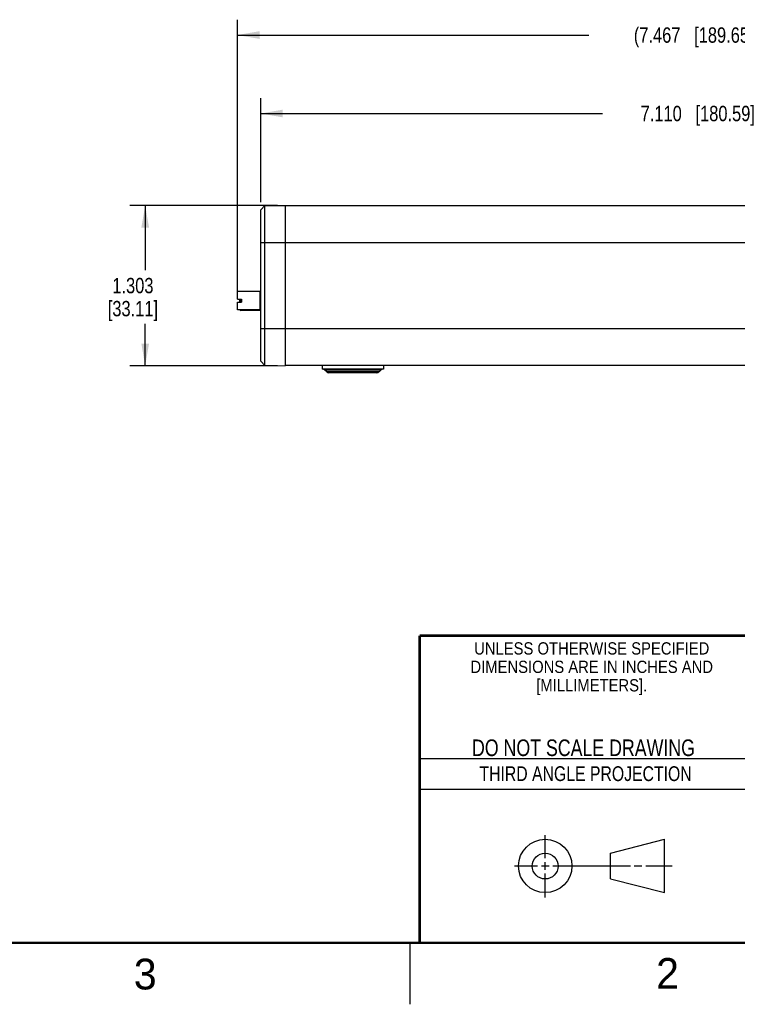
# Model space of a CAD drawing. Header units: inches. Extents: x 0 to 34, y 0 to 22.
# Tile 12 of 29: x 22.3 to 28.2, y 0 to 8. Entities that reach past the tile are written whole.
import ezdxf

# ---------------------------------------------------------------- set-up
doc = ezdxf.new("R2010")
doc.units = ezdxf.units.IN
doc.header["$LTSCALE"] = 1.87
doc.header["$MEASUREMENT"] = 0
doc.layers.get('0').update_dxf_attribs({"linetype": 'CONTINUOUS'})
doc.layers.add('02___PRT_ALL_AXES', color=7, linetype='CONTINUOUS')
doc.layers.add('DIMENSIONS', color=7, linetype='CONTINUOUS')
doc.styles.get("Standard").update_dxf_attribs({"font": 'txt', "width": 0.8})
doc.styles.add('TEXTSTYLE_2', font='txt')
doc.styles.add('TEXTSTYLE_3', font='txt', dxfattribs={"width": 0.9})
doc.dimstyles.new('DIMSTYLE_1', dxfattribs={"dimtxt": 0.125, "dimasz": 0.18, "dimexe": 0.18, "dimexo": 0.0625, "dimgap": 0.09, "dimtad": 0, "dimtih": 1, "dimtoh": 1, "dimdec": 3, "dimzin": 4, "dimdsep": 46, "dimtxsty": 'STANDARD', "dimblk": '_FILLED', "dimblk1": '_FILLED', "dimblk2": '_FILLED', "dimcen": 0.09, "dimadec": 0, "dimazin": 0, "dimtp": 0.001, "dimtm": 0.001, "dimtfac": 1, "dimtdec": 3, "dimtofl": 0, "dimtmove": 0, "dimatfit": 3, "dimldrblk": '_FILLED', "dimfxl": 1, "dimtolj": 1, "dimtzin": 4, "dimarcsym": 0})

# ---------------------------------------------------------------- blocks, each defined once
blk = doc.blocks.new('_FILLED')
at = {"color": 0, "linetype": 'BYBLOCK'}
blk.add_solid([(0, 0), (-1, 0.174), (-1, -0.174)], dxfattribs=at)
blk = doc.blocks.new('*D0')
at = {"layer": 'DIMENSIONS', "color": 2, "linetype": 'CONTINUOUS'}
for p, q in [((24.2874, 6.5258), (24.2874, 7.3733)), ((31.3974, 6.5608), (31.3974, 7.3733)), ((24.2874, 7.2483), (27.0674, 7.2483)), ((31.3974, 7.2483), (28.6174, 7.2483))]:
    blk.add_line(p, q, dxfattribs=at)
at = {"layer": 'DIMENSIONS', "color": 2, "linetype": 'CONTINUOUS', "xscale": 0.18, "yscale": 0.18, "zscale": 0.18, "rotation": 180}
blk.add_blockref('_FILLED', (24.2874, 7.2483), dxfattribs=at)
at = {"layer": 'DIMENSIONS', "color": 2, "linetype": 'CONTINUOUS', "xscale": 0.18, "yscale": 0.18, "zscale": 0.18}
blk.add_blockref('_FILLED', (31.3974, 7.2483), dxfattribs=at)
at = {"layer": 'DIMENSIONS', "color": 2, "linetype": 'CONTINUOUS', "insert": (27.8424, 7.3108), "char_height": 0.125, "width": 1.425, "attachment_point": 2, "line_spacing_factor": 0.9}
blk.add_mtext('7.110{\\Ftxt.shx;\\W1.000000;\\H0.125000; }[180.59]', dxfattribs=at)
blk = doc.blocks.new('*D1')
at = {"layer": 'DIMENSIONS', "color": 2, "linetype": 'CONTINUOUS'}
for p, q in [((24.0981, 5.8006), (24.0981, 8.0117)), ((31.5647, 5.659), (31.5647, 8.0117)), ((24.0981, 7.8867), (26.9564, 7.8867)), ((31.5647, 7.8867), (28.7064, 7.8867))]:
    blk.add_line(p, q, dxfattribs=at)
at = {"layer": 'DIMENSIONS', "color": 2, "linetype": 'CONTINUOUS', "xscale": 0.18, "yscale": 0.18, "zscale": 0.18, "rotation": 180}
blk.add_blockref('_FILLED', (24.0981, 7.8867), dxfattribs=at)
at = {"layer": 'DIMENSIONS', "color": 2, "linetype": 'CONTINUOUS', "xscale": 0.18, "yscale": 0.18, "zscale": 0.18}
blk.add_blockref('_FILLED', (31.5647, 7.8867), dxfattribs=at)
at = {"layer": 'DIMENSIONS', "color": 2, "linetype": 'CONTINUOUS', "insert": (27.8314, 7.9492), "char_height": 0.125, "width": 1.625, "attachment_point": 2, "line_spacing_factor": 0.9}
blk.add_mtext('(7.467{\\Ftxt.shx;\\W1.000000;\\H0.125000; }[189.65])', dxfattribs=at)
blk = doc.blocks.new('*D4')
at = {"layer": 'DIMENSIONS', "color": 2, "linetype": 'CONTINUOUS'}
for p, q in [((24.4249, 6.5), (23.2231, 6.5)), ((23.3481, 6.5), (23.3481, 5.9733)), ((23.3481, 5.1965), (23.3481, 5.5358)), ((24.4249, 5.1965), (23.2231, 5.1965))]:
    blk.add_line(p, q, dxfattribs=at)
at = {"layer": 'DIMENSIONS', "color": 2, "linetype": 'CONTINUOUS', "xscale": 0.18, "yscale": 0.18, "zscale": 0.18}
for p, rotation in [((23.3481, 6.5), 90), ((23.3481, 5.1965), 270)]:
    blk.add_blockref('_FILLED', p, dxfattribs=dict(at, rotation=rotation))
at = {"layer": 'DIMENSIONS', "color": 2, "linetype": 'CONTINUOUS', "insert": (23.2481, 5.9108), "char_height": 0.125, "width": 0.7, "attachment_point": 2, "line_spacing_factor": 0.9}
blk.add_mtext('1.303\\P[33.11]', dxfattribs=at)

msp = doc.modelspace()

# ---------------------------------------------------------------- linework, layer by layer
at = {"color": 7, "linetype": 'CONTINUOUS'}
for p, q in [((24.2874, 6.4633), (24.3224, 6.4986)), ((24.3224, 6.4986), (24.4874, 6.5)), ((24.3224, 5.198), (24.3224, 6.4986)), ((24.4874, 6.5), (24.4874, 5.1965)), ((31.3974, 6.4983), (24.4874, 6.4983)), ((24.2874, 5.2333), (24.2874, 6.4633)), ((24.2874, 6.1983), (31.3974, 6.1983)), ((24.0981, 5.7381), (24.0981, 5.8001)), ((24.2824, 5.8001), (24.0981, 5.8001)), ((24.2824, 5.6505), (24.2824, 5.8001)), ((24.2874, 5.7823), (24.2824, 5.7823)), ((24.0981, 5.7381), (24.1316, 5.7381)), ((24.0981, 5.6505), (24.0981, 5.7125)), ((24.0981, 5.7125), (24.1316, 5.7125)), ((24.1176, 5.7125), (24.1176, 5.7381)), ((24.1255, 5.7125), (24.1255, 5.7381)), ((24.1316, 5.7263), (24.1255, 5.7263)), ((24.1316, 5.7381), (24.1316, 5.7125)), ((24.2874, 5.7646), (24.2824, 5.7646)), ((24.2824, 5.6505), (24.0981, 5.6505)), ((24.1255, 5.6461), (24.1255, 5.6505)), ((24.2874, 5.6461), (24.1255, 5.6461)), ((24.2874, 5.6859), (24.2824, 5.6859)), ((24.2874, 5.6689), (24.2824, 5.6689)), ((24.2874, 5.4983), (31.3974, 5.4983)), ((24.2874, 5.2333), (24.3224, 5.198)), ((24.3224, 5.198), (24.4874, 5.1965)), ((31.3974, 5.1983), (24.4874, 5.1983)), ((24.825, 5.1456), (24.8097, 5.1609)), ((25.265, 5.1609), (24.8097, 5.1609)), ((25.2497, 5.1456), (24.825, 5.1456)), ((25.232, 5.1383), (24.8427, 5.1383)), ((25.2497, 5.1456), (25.265, 5.1609)), ((27.1331, 1.23), (27.5726, 1.3428)), ((27.5726, 0.9086), (27.5726, 1.3428)), ((27.1331, 1.02), (27.1331, 1.23)), ((27.1331, 1.02), (27.5726, 0.9086))]:
    msp.add_line(p, q, dxfattribs=at)
at = {"color": 2, "linetype": 'CONTINUOUS'}
for p, q in [((25.58, 2), (28.38, 2)), ((25.58, 1.75), (28.38, 1.75)), ((26.6016, 1.1882), (26.6016, 1.375)), ((26.3514, 1.1257), (26.5391, 1.1257)), ((26.5703, 1.1257), (26.6328, 1.1257)), ((26.6016, 1.0944), (26.6016, 1.1569)), ((26.6641, 1.1257), (27.2943, 1.1257)), ((27.3256, 1.1257), (27.3881, 1.1257)), ((27.4193, 1.1257), (27.6351, 1.1257)), ((26.6016, 0.8704), (26.6016, 1.0632)), ((25.5, 0.5), (25.5, 0))]:
    msp.add_line(p, q, dxfattribs=at)
at = {"color": 7, "linetype": 'CONTINUOUS', "const_width": 0.02}
for points in [[(25.58, 3), (33.5, 3)], [(25.58, 3), (25.58, 0.5)], [(0.5, 0.5), (33.5, 0.5)]]:
    msp.add_lwpolyline(points, dxfattribs=at)
at = {"color": 7, "linetype": 'CONTINUOUS'}
for centre, radius in [((26.6016, 1.1257), 0.2171), ((26.601, 1.125), 0.105)]:
    msp.add_circle(centre, radius, dxfattribs=at)
for centre, radius, start, end in [((24.1255, 5.654), 0.00787, 206.83504, 270), ((24.792, 5.1433), 0.025, 45, 90), ((24.8427, 5.1633), 0.025, 225, 270), ((25.232, 5.1633), 0.025, 270, 315), ((25.2827, 5.1433), 0.025, 90, 135)]:
    msp.add_arc(centre, radius, start, end, dxfattribs=at)
msp.add_open_spline([(24.1176, 5.7297), (24.1176, 5.7286), (24.1193, 5.7275), (24.1212, 5.7269), (24.1225, 5.7266), (24.124, 5.7264), (24.125, 5.7263), (24.1255, 5.7263)], degree=3, knots=[0, 0, 0, 0, 0.366902, 0.50754, 0.662954, 0.828789, 1, 1, 1, 1], dxfattribs=at)
at = {"layer": '02___PRT_ALL_AXES', "color": 7, "linetype": 'CONTINUOUS'}
for p, q in [((24.7874, 5.1983), (24.7874, 5.1683)), ((25.2874, 5.1683), (24.7874, 5.1683)), ((25.2874, 5.1983), (25.2874, 5.1683))]:
    msp.add_line(p, q, dxfattribs=at)

# ---------------------------------------------------------------- texts
at = {"color": 2, "linetype": 'CONTINUOUS', "line_spacing_factor": 0.9}
for s, insert, char_height, width, attachment_point, style in [('UNLESS OTHERWISE SPECIFIED', (26.9799, 2.9459), 0.1, 2.34, 2, 'TEXTSTYLE_3'), ('DIMENSIONS ARE IN INCHES AND', (26.9799, 2.7959), 0.1, 2.52, 2, 'TEXTSTYLE_3'), ('[MILLIMETERS].', (26.9799, 2.6459), 0.1, 1.26, 2, 'TEXTSTYLE_3'), ('3', (23.2555, 0.371), 0.25, 0.25, 1, 'TEXTSTYLE_2'), ('2', (27.5035, 0.3763), 0.25, 0.25, 1, 'TEXTSTYLE_2')]:
    msp.add_mtext(s, dxfattribs=dict(at, insert=insert, char_height=char_height, width=width, attachment_point=attachment_point, style=style))
at = {"color": 7, "linetype": 'CONTINUOUS', "insert": (26.9127, 2.1549), "char_height": 0.135, "width": 2.16, "attachment_point": 2, "line_spacing_factor": 0.9}
msp.add_mtext('DO NOT SCALE DRAWING', dxfattribs=at)
at = {"color": 2, "linetype": 'CONTINUOUS', "insert": (26.9296, 1.9368), "char_height": 0.12, "width": 2.112, "attachment_point": 2, "line_spacing_factor": 0.9}
msp.add_mtext('THIRD ANGLE PROJECTION', dxfattribs=at)

# ---------------------------------------------------------------- dimensions: what is measured, and where the dimension line sits
at = {"layer": 'DIMENSIONS', "color": 2, "linetype": 'CONTINUOUS'}
dim = msp.add_linear_dim(base=(31.5647, 7.8867), p1=(24.0981, 5.8006), p2=(31.5647, 5.659), text='(<>)', dimstyle='DIMSTYLE_1', dxfattribs=at)
dim.commit()
dim.dimension.update_dxf_attribs({"geometry": '*D1', "text_midpoint": (27.7314, 7.8867), "dimtype": 160})
dim = msp.add_linear_dim(base=(31.3974, 7.2483), p1=(24.2874, 6.5258), p2=(31.3974, 6.5608), dimstyle='DIMSTYLE_1', dxfattribs=at)
dim.commit()
dim.dimension.update_dxf_attribs({"geometry": '*D0', "text_midpoint": (27.6924, 7.2483), "dimtype": 160})
dim = msp.add_linear_dim(base=(23.3481, 5.19652), p1=(24.42485, 6.50001), p2=(24.42485, 5.19652), angle=270, dimstyle='DIMSTYLE_1', dxfattribs=at)
dim.commit()
dim.dimension.update_dxf_attribs({"geometry": '*D4', "text_midpoint": (23.1981, 5.75451), "dimtype": 160})

doc.saveas('drawing.dxf')
